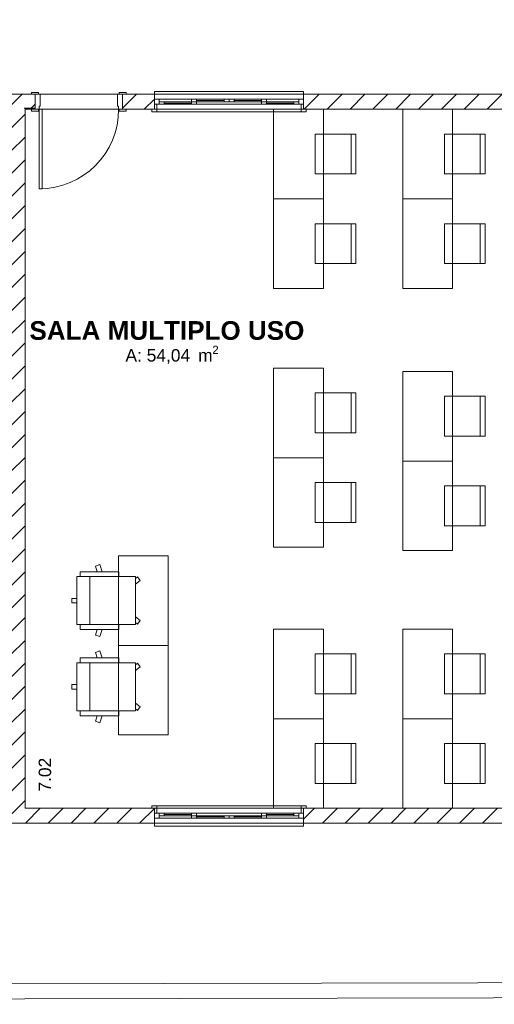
# Model space of a CAD drawing. Header units: millimetres. Extents: x 2826 to 3034, y 1533 to 1590.
# Tile 209 of 248: x 3010.47 to 3015.24, y 1571.84 to 1581.73. Entities that reach past the tile are written whole.
import ezdxf
from ezdxf.enums import TextEntityAlignment as Align

# ---------------------------------------------------------------- set-up
doc = ezdxf.new("R2010")
doc.units = ezdxf.units.MM
doc.layers.add('_Caneta_No__220', color=7, linetype='Continuous', lineweight=15, true_color=0x8a8a8a)
doc.styles.add('ESTILO_GERADO_1', font='arialbd.ttf')
doc.styles.add('ESTILO_GERADO_2', font='arial.ttf')
pattern_1 = [(45, (0.02328, 0.61931), (-0.11490485, 0.11490485), [])]

# ---------------------------------------------------------------- blocks, each defined once
blk = doc.blocks.new('A$Cdd268059')
at = {"layer": '_Caneta_No__220'}
h = blk.add_hatch(dxfattribs=at)
h.set_pattern_fill('TIJOLO_COMUM_0005', color=256, style=0, pattern_type=2)
h.set_pattern_definition(pattern_1)
h.paths.add_polyline_path([(23.0533, 9.1406), (23.0533, 8.9906), (25.4138, 8.9906), (25.4138, 9.1406)])
h = blk.add_hatch(dxfattribs=at)
h.set_pattern_fill('TIJOLO_COMUM_0005', color=256, style=0, pattern_type=2)
h.set_pattern_definition(pattern_1)
h.paths.add_polyline_path([(26.6138, 9.1406), (26.2938, 9.1406), (26.2938, 8.9906), (26.6138, 8.9906)])
h = blk.add_hatch(dxfattribs=at)
h.set_pattern_fill('TIJOLO_COMUM_0005', color=256, style=0, pattern_type=2)
h.set_pattern_definition(pattern_1)
h.paths.add_polyline_path([(28.1138, 9.1406), (28.1138, 8.9906), (30.2105, 8.9906), (30.2105, 9.1406)])
blk.add_hatch(color=256, dxfattribs=at).paths.add_polyline_path([(25.4138, 8.9906), (25.4138, 9.0006), (25.3038, 9.0006), (25.3138, 8.9906)])
h = blk.add_hatch(dxfattribs=at)
h.set_pattern_fill('TIJOLO_COMUM_0005', color=256, style=0, pattern_type=2)
h.set_pattern_definition(pattern_1)
h.paths.add_polyline_path([(25.3138, 1.9693), (25.3138, 8.9906), (25.1638, 8.9906), (25.1638, 1.9693)])
h = blk.add_hatch(dxfattribs=at)
h.set_pattern_fill('TIJOLO_COMUM_0005', color=256, style=0, pattern_type=2)
h.set_pattern_definition(pattern_1)
h.paths.add_polyline_path([(25.3138, 1.9693), (25.1638, 1.9693), (25.1638, 1.8193)])
h = blk.add_hatch(dxfattribs=at)
h.set_pattern_fill('TIJOLO_COMUM_0005', color=256, style=0, pattern_type=2)
h.set_pattern_definition(pattern_1)
h.paths.add_polyline_path([(25.3138, 1.8193), (26.6138, 1.8193), (26.6138, 1.9693), (25.3138, 1.9693)])
h = blk.add_hatch(dxfattribs=at)
h.set_pattern_fill('TIJOLO_COMUM_0005', color=256, style=0, pattern_type=2)
h.set_pattern_definition(pattern_1)
h.paths.add_polyline_path([(28.1138, 1.8193), (30.2105, 1.8193), (30.2105, 1.9693), (28.1138, 1.9693)])
for p, q in [((20.164, 9.1406), (26.2938, 9.1406)), ((25.4488, 9.1596), (25.3788, 9.1596)), ((25.3788, 9.1596), (25.3788, 9.1406)), ((25.4138, 9.1406), (25.3788, 9.1406)), ((25.3788, 9.1406), (25.4488, 9.1406)), ((25.4138, 9.1406), (25.3788, 9.1406)), ((25.4138, 9.1406), (25.3788, 9.1406)), ((25.4138, 9.1406), (25.4138, 8.9906)), ((25.4138, 9.1406), (25.4138, 8.9906)), ((25.4638, 9.1406), (25.4138, 9.1406)), ((25.4138, 9.1406), (25.4138, 8.9906)), ((25.4138, 9.1406), (25.4138, 8.9906)), ((25.4488, 9.1406), (25.4488, 9.1596)), ((25.4638, 9.0206), (25.4638, 9.1406)), ((26.2438, 9.1406), (26.2438, 9.0206)), ((26.2938, 9.1406), (26.2438, 9.1406)), ((26.3288, 9.1596), (26.2588, 9.1596)), ((26.2588, 9.1596), (26.2588, 9.1406)), ((26.2588, 9.1406), (26.3288, 9.1406)), ((26.2938, 9.1406), (31.0212, 9.1406)), ((26.2938, 9.1406), (26.3288, 9.1406)), ((26.2938, 9.1406), (26.2938, 8.9906)), ((26.2938, 8.9906), (26.2938, 9.1406)), ((26.2938, 9.1406), (26.2938, 8.9906)), ((26.2938, 9.1406), (26.2938, 8.9906)), ((26.2938, 9.1406), (26.3288, 9.1406)), ((26.2938, 9.1406), (26.3288, 9.1406)), ((26.3288, 9.1406), (26.3288, 9.1596)), ((26.6138, 9.1406), (26.6138, 9.1706)), ((26.6138, 9.1706), (28.1138, 9.1706)), ((26.6138, 9.1406), (26.6138, 9.0906)), ((26.6138, 9.1406), (28.1138, 9.1406)), ((26.6138, 9.1406), (26.6138, 9.0906)), ((28.1138, 9.1706), (28.1138, 9.1406)), ((28.1138, 9.1406), (28.1138, 9.0906)), ((28.1138, 9.1406), (28.1138, 9.0906)), ((25.4138, 9.0006), (25.3038, 9.0006)), ((25.4138, 9.0006), (25.4138, 8.9906)), ((25.4538, 8.9906), (25.4538, 9.0206)), ((25.4538, 9.0206), (25.4638, 9.0206)), ((26.2438, 9.0206), (26.2538, 9.0206)), ((26.2538, 9.0206), (26.2538, 8.9906)), ((26.6138, 9.0906), (26.6138, 9.0406)), ((26.6138, 9.0906), (26.6608, 9.0906)), ((26.6138, 9.0906), (26.6138, 9.0406)), ((26.6138, 9.0906), (26.6138, 9.0406)), ((26.6138, 9.0406), (26.6138, 8.9906)), ((26.6138, 8.9906), (26.6138, 9.0406)), ((26.6138, 9.0406), (26.6388, 9.0406)), ((26.6608, 9.0406), (26.6138, 9.0406)), ((26.6138, 9.0406), (26.6138, 8.9906)), ((26.6138, 9.0406), (26.6138, 8.9906)), ((26.6388, 9.0406), (26.6388, 8.9906)), ((26.6608, 9.0906), (27.0373, 9.0906)), ((26.6608, 9.0906), (26.6608, 9.0406)), ((26.6608, 9.0656), (26.7108, 9.0656)), ((26.6608, 9.0406), (26.6608, 9.0656)), ((27.0373, 9.0406), (26.6608, 9.0406)), ((26.7108, 9.0406), (26.6608, 9.0406)), ((26.7108, 9.0656), (26.7108, 9.0406)), ((26.7108, 9.0656), (26.9873, 9.0656)), ((26.7108, 9.0531), (26.9873, 9.0531)), ((26.9873, 9.0406), (26.7108, 9.0406)), ((26.9873, 9.0906), (27.3638, 9.0906)), ((26.9873, 9.0906), (27.0373, 9.0906)), ((26.9873, 9.0656), (26.9873, 9.0906)), ((26.9873, 9.0406), (26.9873, 9.0656)), ((26.9873, 9.0656), (27.0373, 9.0656)), ((27.0373, 9.0656), (26.9873, 9.0656)), ((27.3638, 9.0406), (26.9873, 9.0406)), ((27.0373, 9.0406), (26.9873, 9.0406)), ((27.0373, 9.0906), (27.0373, 9.0656)), ((27.0373, 9.0906), (27.3138, 9.0906)), ((27.0373, 9.0781), (27.3138, 9.0781)), ((27.0373, 9.0656), (27.0373, 9.0406)), ((27.3138, 9.0656), (27.0373, 9.0656)), ((27.3138, 9.0656), (27.3138, 9.0906)), ((27.3138, 9.0906), (27.3638, 9.0906)), ((27.3638, 9.0656), (27.3138, 9.0656)), ((27.3638, 9.0906), (27.7403, 9.0906)), ((27.3638, 9.0906), (27.3638, 9.0656)), ((27.3638, 9.0906), (27.4138, 9.0906)), ((27.3638, 9.0656), (27.3638, 9.0906)), ((27.4138, 9.0656), (27.3638, 9.0656)), ((27.7403, 9.0406), (27.3638, 9.0406)), ((27.4138, 9.0906), (27.4138, 9.0656)), ((27.4138, 9.0906), (27.6903, 9.0906)), ((27.4138, 9.0781), (27.6903, 9.0781)), ((27.6903, 9.0656), (27.4138, 9.0656)), ((27.6903, 9.0906), (28.0668, 9.0906)), ((27.6903, 9.0656), (27.6903, 9.0906)), ((27.6903, 9.0906), (27.7403, 9.0906)), ((27.7403, 9.0656), (27.6903, 9.0656)), ((27.6903, 9.0656), (27.7403, 9.0656)), ((27.6903, 9.0406), (27.6903, 9.0656)), ((28.0668, 9.0406), (27.6903, 9.0406)), ((27.7403, 9.0406), (27.6903, 9.0406)), ((27.7403, 9.0906), (27.7403, 9.0656)), ((27.7403, 9.0656), (27.7403, 9.0406)), ((27.7403, 9.0656), (28.0168, 9.0656)), ((27.7403, 9.0531), (28.0168, 9.0531)), ((28.0168, 9.0406), (27.7403, 9.0406)), ((28.0168, 9.0406), (28.0168, 9.0656)), ((28.0168, 9.0656), (28.0668, 9.0656)), ((28.0668, 9.0406), (28.0168, 9.0406)), ((28.0668, 9.0406), (28.0668, 9.0906)), ((28.0668, 9.0906), (28.1138, 9.0906)), ((28.0668, 9.0656), (28.0668, 9.0406)), ((28.1138, 9.0406), (28.0668, 9.0406)), ((28.0888, 8.9906), (28.0888, 9.0406)), ((28.0888, 9.0406), (28.1138, 9.0406)), ((28.1138, 9.0906), (28.1138, 9.0406)), ((28.1138, 9.0906), (28.1138, 9.0406)), ((28.1138, 9.0906), (28.1138, 9.0406)), ((28.1138, 9.0406), (28.1138, 8.9906)), ((28.1138, 9.0406), (28.1138, 8.9906)), ((28.1138, 9.0406), (28.1138, 8.9906)), ((28.1138, 9.0406), (28.1138, 8.9906)), ((33.0105, 8.9906), (25.3138, 8.9906)), ((25.3138, 8.9906), (25.3138, 1.9693)), ((25.4138, 8.9906), (25.3138, 8.9906)), ((25.4138, 8.9906), (25.3788, 8.9906)), ((25.4488, 8.9906), (25.3788, 8.9906)), ((25.3788, 8.9906), (25.3788, 8.9716)), ((25.4138, 8.9906), (25.3788, 8.9906)), ((25.4138, 8.9906), (25.3788, 8.9906)), ((25.3788, 8.9716), (25.4488, 8.9716)), ((25.4138, 8.9906), (25.4538, 8.9906)), ((25.4488, 8.9716), (25.4488, 8.9906)), ((25.4538, 8.1906), (25.4538, 8.9906)), ((25.4538, 8.9906), (25.4838, 8.9906)), ((25.4838, 8.9906), (25.4838, 8.1906)), ((26.2538, 8.9906), (26.2938, 8.9906)), ((26.3288, 8.9906), (26.2588, 8.9906)), ((26.2588, 8.9906), (26.2588, 8.9716)), ((26.2588, 8.9716), (26.3288, 8.9716)), ((26.2938, 8.9906), (26.3288, 8.9906)), ((26.2938, 8.9906), (26.3288, 8.9906)), ((26.2938, 8.9906), (26.3288, 8.9906)), ((26.3288, 8.9716), (26.3288, 8.9906)), ((26.6138, 8.9906), (26.5888, 8.9906)), ((26.5888, 8.9656), (26.5888, 8.9906)), ((26.5888, 8.9906), (26.6388, 8.9906)), ((26.6138, 8.9906), (26.5888, 8.9906)), ((26.6138, 8.9906), (26.5888, 8.9906)), ((26.6388, 8.9656), (26.5888, 8.9656)), ((26.6138, 8.9906), (28.1138, 8.9906)), ((26.6388, 8.9906), (26.6138, 8.9906)), ((26.6388, 8.9906), (26.6388, 8.9656)), ((26.6388, 8.9656), (28.0888, 8.9656)), ((28.1138, 8.9906), (28.0888, 8.9906)), ((28.0888, 8.9906), (28.1388, 8.9906)), ((28.0888, 8.9656), (28.0888, 8.9906)), ((28.1388, 8.9656), (28.0888, 8.9656)), ((28.1138, 8.9906), (28.1388, 8.9906)), ((28.1138, 8.9906), (28.1388, 8.9906)), ((28.1138, 8.9906), (28.1388, 8.9906)), ((28.1388, 8.9906), (28.1388, 8.9656)), ((28.5901, 8.7406), (28.5901, 8.3406)), ((29.8894, 8.7406), (29.8894, 8.3406)), ((25.4838, 8.1906), (25.4538, 8.1906)), ((28.5901, 7.8406), (28.5901, 7.4406)), ((29.8894, 7.8406), (29.8894, 7.4406)), ((28.5901, 6.1406), (28.5901, 5.7406)), ((29.8894, 6.1071), (29.8894, 5.7071)), ((28.5901, 5.2406), (28.5901, 4.8406)), ((29.8894, 5.2071), (29.8894, 4.8071)), ((26.0649, 4.4163), (26.0197, 4.4016)), ((26.0197, 4.4016), (26.0379, 4.3459)), ((26.0878, 4.3459), (26.0649, 4.4163)), ((25.8338, 4.2958), (25.8338, 3.8155)), ((25.8338, 4.2958), (26.4231, 4.2958)), ((26.4231, 4.2958), (25.8338, 4.2958)), ((25.8338, 4.2958), (26.4231, 4.2958)), ((26.2563, 4.3459), (25.8683, 4.3459)), ((25.8683, 4.3459), (25.8683, 4.2958)), ((25.9654, 3.8155), (25.9654, 4.2958)), ((26.2563, 4.3459), (26.2563, 4.2958)), ((26.2563, 4.3459), (26.2563, 4.2958)), ((26.4231, 3.8155), (26.4231, 4.2958)), ((26.4447, 4.2933), (26.4231, 4.2775)), ((26.4719, 4.2559), (26.4231, 4.2204)), ((26.4447, 4.2933), (26.4719, 4.2559)), ((25.7844, 4.0337), (25.7844, 4.0777)), ((25.7844, 4.0777), (25.8338, 4.0777)), ((25.7844, 4.0337), (25.8338, 4.0337)), ((26.4719, 3.8555), (26.4231, 3.8909)), ((25.8338, 3.8155), (26.4231, 3.8155)), ((25.8338, 3.8155), (26.4231, 3.8155)), ((25.8683, 3.7655), (25.8683, 3.8155)), ((26.2563, 3.7655), (25.8683, 3.7655)), ((26.0197, 3.7097), (26.0379, 3.7655)), ((26.0878, 3.7655), (26.0649, 3.695)), ((26.2563, 3.7655), (26.2563, 3.8155)), ((26.2563, 3.7655), (26.2563, 3.8155)), ((26.4447, 3.8181), (26.4231, 3.8338)), ((26.4447, 3.8181), (26.4719, 3.8555)), ((26.0649, 3.695), (26.0197, 3.7097)), ((26.2563, 3.4795), (25.8683, 3.4795)), ((25.8683, 3.4795), (25.8683, 3.4295)), ((26.0649, 3.55), (26.0197, 3.5353)), ((26.0197, 3.5353), (26.0379, 3.4795)), ((26.0878, 3.4795), (26.0649, 3.55)), ((26.2563, 3.4795), (26.2563, 3.4295)), ((26.2563, 3.4795), (26.2563, 3.4295)), ((28.5901, 3.5193), (28.5901, 3.1193)), ((29.8894, 3.5193), (29.8894, 3.1193)), ((25.8338, 3.4295), (25.8338, 2.9492)), ((25.8338, 3.4295), (26.4231, 3.4295)), ((26.4231, 3.4295), (25.8338, 3.4295)), ((25.8338, 3.4295), (26.4231, 3.4295)), ((25.9654, 2.9492), (25.9654, 3.4295)), ((26.4231, 2.9492), (26.4231, 3.4295)), ((26.4447, 3.4269), (26.4231, 3.4112)), ((26.4719, 3.3895), (26.4231, 3.3541)), ((26.4447, 3.4269), (26.4719, 3.3895)), ((25.7844, 3.1673), (25.7844, 3.2113)), ((25.7844, 3.2113), (25.8338, 3.2113)), ((25.7844, 3.1673), (25.8338, 3.1673)), ((26.4719, 2.9891), (26.4231, 3.0246)), ((26.4447, 2.9517), (26.4231, 2.9675)), ((26.4447, 2.9517), (26.4719, 2.9891)), ((25.8338, 2.9492), (26.4231, 2.9492)), ((25.8338, 2.9492), (26.4231, 2.9492)), ((25.8683, 2.8991), (25.8683, 2.9492)), ((26.2563, 2.8991), (25.8683, 2.8991)), ((26.0197, 2.8433), (26.0379, 2.8991)), ((26.0878, 2.8991), (26.0649, 2.8287)), ((26.2563, 2.8991), (26.2563, 2.9492)), ((26.2563, 2.8991), (26.2563, 2.9492)), ((26.0649, 2.8287), (26.0197, 2.8433)), ((28.5901, 2.6193), (28.5901, 2.2193)), ((29.8894, 2.6193), (29.8894, 2.2193)), ((26.5888, 1.9693), (26.5888, 1.9943)), ((26.5888, 1.9943), (26.6388, 1.9943)), ((28.0888, 1.9943), (26.6388, 1.9943)), ((26.6388, 1.9943), (26.6388, 1.9693)), ((28.0888, 1.9943), (28.1388, 1.9943)), ((28.0888, 1.9693), (28.0888, 1.9943)), ((28.1388, 1.9943), (28.1388, 1.9693)), ((25.3138, 1.9693), (33.0105, 1.9693)), ((26.6138, 1.9693), (26.5888, 1.9693)), ((26.6388, 1.9693), (26.5888, 1.9693)), ((26.6138, 1.9693), (26.5888, 1.9693)), ((26.6138, 1.9693), (26.5888, 1.9693)), ((26.6138, 1.9193), (26.6138, 1.9693)), ((28.1138, 1.9693), (26.6138, 1.9693)), ((26.6138, 1.9193), (26.6138, 1.9693)), ((26.6138, 1.9693), (26.6388, 1.9693)), ((26.6138, 1.9193), (26.6138, 1.9693)), ((26.6138, 1.9193), (26.6138, 1.9693)), ((26.6138, 1.8693), (26.6138, 1.9193)), ((26.6388, 1.9193), (26.6138, 1.9193)), ((26.6138, 1.9193), (26.6608, 1.9193)), ((26.6138, 1.8693), (26.6138, 1.9193)), ((26.6138, 1.8693), (26.6138, 1.9193)), ((26.6388, 1.9693), (26.6388, 1.9193)), ((26.6608, 1.9193), (27.0373, 1.9193)), ((26.6608, 1.9193), (26.6608, 1.8693)), ((26.6608, 1.9193), (26.7108, 1.9193)), ((26.6608, 1.8943), (26.6608, 1.9193)), ((26.7108, 1.8943), (26.6608, 1.8943)), ((26.7108, 1.9193), (26.7108, 1.8943)), ((26.7108, 1.9193), (26.9873, 1.9193)), ((26.9873, 1.9068), (26.7108, 1.9068)), ((26.9873, 1.8943), (26.7108, 1.8943)), ((26.9873, 1.9193), (27.3638, 1.9193)), ((26.9873, 1.8943), (26.9873, 1.9193)), ((26.9873, 1.9193), (27.0373, 1.9193)), ((26.9873, 1.8943), (27.0373, 1.8943)), ((26.9873, 1.8693), (26.9873, 1.8943)), ((27.0373, 1.8943), (26.9873, 1.8943)), ((27.0373, 1.9193), (27.0373, 1.8943)), ((27.0373, 1.8943), (27.0373, 1.8693)), ((27.0373, 1.8943), (27.3138, 1.8943)), ((27.3138, 1.8818), (27.0373, 1.8818)), ((27.3138, 1.8693), (27.3138, 1.8943)), ((27.3138, 1.8943), (27.3638, 1.8943)), ((27.3638, 1.9193), (27.7403, 1.9193)), ((27.3638, 1.8943), (27.4138, 1.8943)), ((27.3638, 1.8693), (27.3638, 1.8943)), ((27.3638, 1.8943), (27.3638, 1.8693)), ((27.4138, 1.8943), (27.4138, 1.8693)), ((27.4138, 1.8943), (27.6903, 1.8943)), ((27.6903, 1.8818), (27.4138, 1.8818)), ((27.6903, 1.9193), (28.0668, 1.9193)), ((27.6903, 1.9193), (27.7403, 1.9193)), ((27.6903, 1.8943), (27.6903, 1.9193)), ((27.7403, 1.8943), (27.6903, 1.8943)), ((27.6903, 1.8693), (27.6903, 1.8943)), ((27.6903, 1.8943), (27.7403, 1.8943)), ((27.7403, 1.9193), (27.7403, 1.8943)), ((27.7403, 1.9193), (28.0168, 1.9193)), ((28.0168, 1.9068), (27.7403, 1.9068)), ((28.0168, 1.8943), (27.7403, 1.8943)), ((27.7403, 1.8943), (27.7403, 1.8693)), ((28.0168, 1.8943), (28.0168, 1.9193)), ((28.0168, 1.9193), (28.0668, 1.9193)), ((28.0668, 1.8943), (28.0168, 1.8943)), ((28.0668, 1.8693), (28.0668, 1.9193)), ((28.0668, 1.9193), (28.1138, 1.9193)), ((28.0668, 1.9193), (28.0668, 1.8943)), ((28.0888, 1.9193), (28.0888, 1.9693)), ((28.0888, 1.9693), (28.1138, 1.9693)), ((28.1388, 1.9693), (28.0888, 1.9693)), ((28.1138, 1.9193), (28.0888, 1.9193)), ((28.1138, 1.9693), (28.1388, 1.9693)), ((28.1138, 1.9193), (28.1138, 1.9693)), ((28.1138, 1.9693), (28.1138, 1.9193)), ((28.1138, 1.9193), (28.1138, 1.9693)), ((28.1138, 1.9193), (28.1138, 1.9693)), ((28.1138, 1.9693), (28.1388, 1.9693)), ((28.1138, 1.9693), (28.1388, 1.9693)), ((28.1138, 1.8693), (28.1138, 1.9193)), ((28.1138, 1.8693), (28.1138, 1.9193)), ((28.1138, 1.8693), (28.1138, 1.9193)), ((25.1638, 1.8193), (41.8586, 1.8193)), ((26.6138, 1.8193), (26.6138, 1.8693)), ((26.6608, 1.8693), (26.6138, 1.8693)), ((26.6138, 1.8193), (26.6138, 1.8693)), ((26.6138, 1.7893), (26.6138, 1.8193)), ((28.1138, 1.8193), (26.6138, 1.8193)), ((28.1138, 1.7893), (26.6138, 1.7893)), ((27.0373, 1.8693), (26.6608, 1.8693)), ((27.3638, 1.8693), (26.9873, 1.8693)), ((27.0373, 1.8693), (26.9873, 1.8693)), ((27.3138, 1.8693), (27.0373, 1.8693)), ((27.3638, 1.8693), (27.3138, 1.8693)), ((27.7403, 1.8693), (27.3638, 1.8693)), ((27.4138, 1.8693), (27.3638, 1.8693)), ((27.6903, 1.8693), (27.4138, 1.8693)), ((28.0668, 1.8693), (27.6903, 1.8693)), ((27.7403, 1.8693), (27.6903, 1.8693)), ((28.1138, 1.8693), (28.0668, 1.8693)), ((28.1138, 1.8193), (28.1138, 1.8693)), ((28.1138, 1.8193), (28.1138, 1.8693)), ((28.1138, 1.8193), (28.1138, 1.7893))]:
    blk.add_line(p, q, dxfattribs=at)
for points in [[(0.8316, 1.8193), (18.8463, 1.8193), (18.8502, 0.0414), (25.1638, 0.0553), (25.1638, 1.8193), (41.007, 1.8193), (41.007, 17.3869), (31.0212, 17.3869), (31.0212, 11.6171), (18.8463, 11.6171), (18.8463, 10.4171), (0.8316, 10.4171)], [(28.3124, 8.0906), (28.3124, 8.9906), (27.8124, 8.9906), (27.8124, 8.0906)], [(29.6117, 8.0906), (29.6117, 8.9906), (29.1117, 8.9906), (29.1117, 8.0906)], [(28.2301, 8.7406), (28.2301, 8.3406), (28.6401, 8.3406), (28.6401, 8.7406)], [(29.5294, 8.7406), (29.5294, 8.3406), (29.9394, 8.3406), (29.9394, 8.7406)], [(28.3124, 7.1906), (28.3124, 8.0906), (27.8124, 8.0906), (27.8124, 7.1906)], [(29.6117, 7.1906), (29.6117, 8.0906), (29.1117, 8.0906), (29.1117, 7.1906)], [(28.2301, 7.8406), (28.2301, 7.4406), (28.6401, 7.4406), (28.6401, 7.8406)], [(29.5294, 7.8406), (29.5294, 7.4406), (29.9394, 7.4406), (29.9394, 7.8406)], [(28.3124, 5.4906), (28.3124, 6.3906), (27.8124, 6.3906), (27.8124, 5.4906)], [(29.6117, 5.4571), (29.6117, 6.3571), (29.1117, 6.3571), (29.1117, 5.4571)], [(28.2301, 6.1406), (28.2301, 5.7406), (28.6401, 5.7406), (28.6401, 6.1406)], [(29.5294, 6.1071), (29.5294, 5.7071), (29.9394, 5.7071), (29.9394, 6.1071)], [(28.3124, 4.5906), (28.3124, 5.4906), (27.8124, 5.4906), (27.8124, 4.5906)], [(29.6117, 4.5571), (29.6117, 5.4571), (29.1117, 5.4571), (29.1117, 4.5571)], [(28.2301, 5.2406), (28.2301, 4.8406), (28.6401, 4.8406), (28.6401, 5.2406)], [(29.5294, 5.2071), (29.5294, 4.8071), (29.9394, 4.8071), (29.9394, 5.2071)], [(26.251, 3.6057), (26.251, 4.5057), (26.751, 4.5057), (26.751, 3.6057)], [(28.3124, 2.8693), (28.3124, 3.7693), (27.8124, 3.7693), (27.8124, 2.8693)], [(29.6117, 2.8693), (29.6117, 3.7693), (29.1117, 3.7693), (29.1117, 2.8693)], [(26.251, 2.7057), (26.251, 3.6057), (26.751, 3.6057), (26.751, 2.7057)], [(28.2301, 3.5193), (28.2301, 3.1193), (28.6401, 3.1193), (28.6401, 3.5193)], [(29.5294, 3.5193), (29.5294, 3.1193), (29.9394, 3.1193), (29.9394, 3.5193)], [(28.3124, 1.9693), (28.3124, 2.8693), (27.8124, 2.8693), (27.8124, 1.9693)], [(29.6117, 1.9693), (29.6117, 2.8693), (29.1117, 2.8693), (29.1117, 1.9693)], [(28.2301, 2.6193), (28.2301, 2.2193), (28.6401, 2.2193), (28.6401, 2.6193)], [(29.5294, 2.6193), (29.5294, 2.2193), (29.9394, 2.2193), (29.9394, 2.6193)]]:
    blk.add_lwpolyline(points, close=True, dxfattribs=at)
for points in [[(25.4138, 9.1406), (23.0533, 9.1406)], [(26.6138, 9.1406), (26.2938, 9.1406)], [(30.2105, 9.1406), (28.1138, 9.1406)], [(25.3138, 1.9693), (25.3138, 8.9906)], [(25.3138, 8.9906), (25.4138, 8.9906)], [(26.2938, 8.9906), (26.6138, 8.9906)], [(28.1138, 8.9906), (30.2105, 8.9906)], [(26.6138, 1.9693), (25.3138, 1.9693)], [(30.2105, 1.9693), (28.1138, 1.9693)], [(25.1638, 1.8193), (25.3138, 1.8193)], [(25.3138, 1.8193), (26.6138, 1.8193)], [(28.1138, 1.8193), (30.2105, 1.8193)], [(33.014, 0.2225), (18.8499, 0.1914)], [(0.1755, 0.0003), (33.1644, 0.0728)]]:
    blk.add_lwpolyline(points, dxfattribs=at)
blk.add_arc((25.4538, 8.9906), 0.8, 270, 0, dxfattribs=at)
for s, height, style, p in [('SALA MULTIPLO USO', 0.1875, 'ESTILO_GERADO_1', (25.3569, 6.6748)), ('A: 54,04', 0.125, 'ESTILO_GERADO_2', (26.3223, 6.4565)), (' m', 0.125, 'ESTILO_GERADO_2', (27.0048, 6.4565)), ('2', 0.0825, 'ESTILO_GERADO_2', (27.1954, 6.5327))]:
    blk.add_text(s, height=height, dxfattribs=dict(at, style=style)).set_placement(p)
at = {"layer": '_Caneta_No__220', "insert": (25.513, 2.3066), "char_height": 0.125, "attachment_point": 5, "rotation": 90, "style": 'ESTILO_GERADO_2'}
blk.add_mtext('\\A1;7.02', dxfattribs=at)
at = {"layer": '_Caneta_No__220', "style": 'ESTILO_GERADO_2'}
for p in [(34.4309, 10.5457), (35.0309, 10.5457)]:
    blk.add_attdef('txt', text='', height=0.12, dxfattribs=at).set_placement(p, align=Align.MIDDLE_CENTER)
blk.add_attdef('txt', text='', height=0.12, rotation=90, dxfattribs=at).set_placement((1.2958, 6.4033), align=Align.MIDDLE_CENTER)

msp = doc.modelspace()

# ---------------------------------------------------------------- block references
msp.add_blockref('A$Cdd268059', (2985.2094, 1571.8422))

doc.saveas('drawing.dxf')
